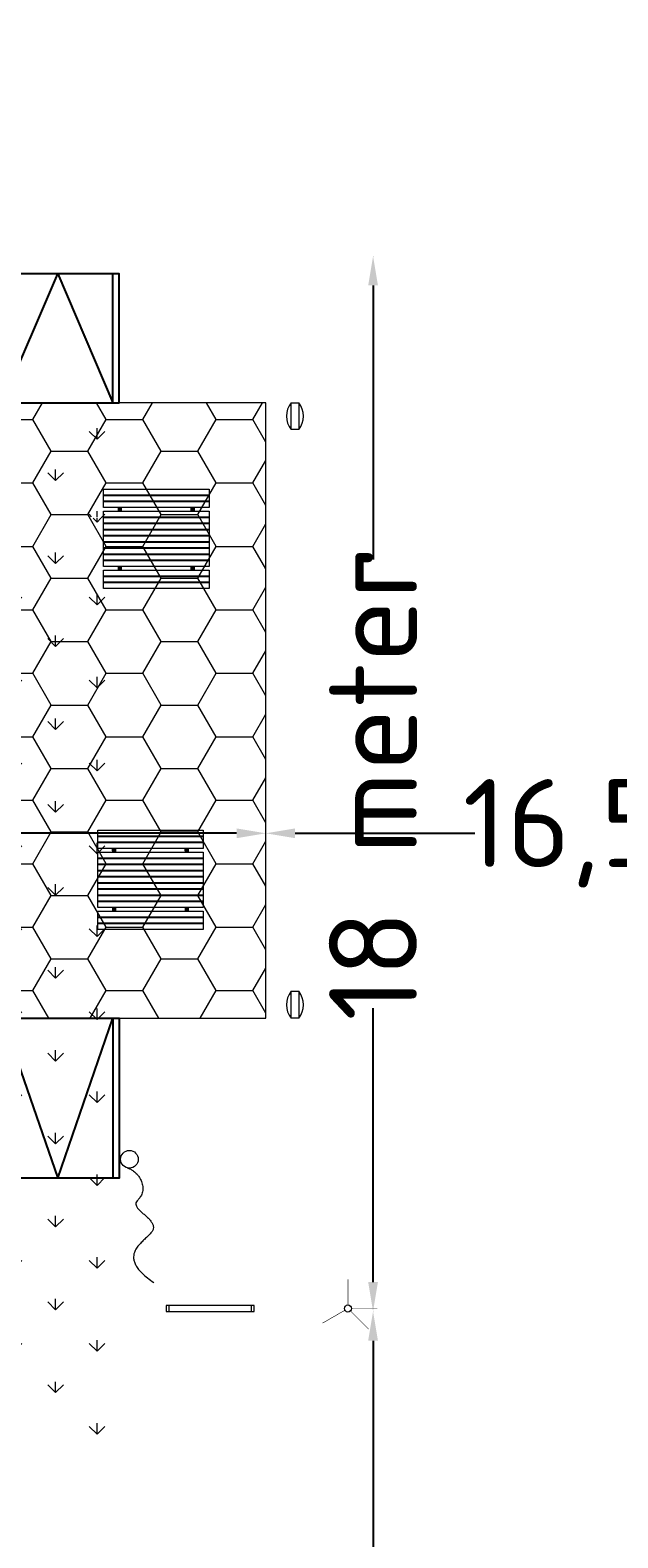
# Model space of a CAD drawing. Header units: millimetres. Extents: x 747415 to 1601423, y -236173 to 551995.
# Tile 189 of 256: x 1053391 to 1063415, y 71316 to 97032. Entities that reach past the tile are written whole.
import ezdxf

# ---------------------------------------------------------------- set-up
doc = ezdxf.new("R2010")
doc.units = ezdxf.units.MM
doc.header["$LTSCALE"] = 100
doc.header["$MEASUREMENT"] = 0
doc.layers.get('DEFPOINTS').update_dxf_attribs({"color": 6, "linetype": 'CONTINUOUS', "lineweight": 0})
for name, color, linetype, lineweight in [('T--A9042_BEPLANTING', 90, 'CONTINUOUS', 0), ('T--L9041_VERHARDING_Trottoir', 8, 'CONTINUOUS', 0), ('T--L9042_BEPLANTING', 90, 'CONTINUOUS', 0), ('T--L9071_TERREINMEUBILAIR_Bank', 250, 'CONTINUOUS', 0), ('T--M9040_Terrein_Afwerking_Plein', 244, 'CONTINUOUS', 0)]:
    doc.layers.add(name, color=color, linetype=linetype, lineweight=lineweight)
doc.layers.add('T--L9041_VERHARDING_Wegen', color=7, linetype='CONTINUOUS')
doc.styles.add('Raymond nov 2012', font='isocpeur.ttf', dxfattribs={"height": 1500})
doc.styles.get("Standard").update_dxf_attribs({"font": 'arial.ttf'})
doc.dimstyles.get("Standard").update_dxf_attribs({"dimtxt": 0.18, "dimasz": 500, "dimexe": 0.18, "dimexo": 0.0625, "dimgap": 0.09, "dimtad": 0, "dimtoh": 1, "dimdec": 0, "dimzin": 0, "dimdsep": 46, "dimtxsty": 'Standard', "dimcen": 0.09, "dimadec": 0, "dimazin": 0, "dimtfac": 1, "dimtdec": 0, "dimtofl": 0, "dimtmove": 0, "dimatfit": 3, "dimfxl": 1, "dimtolj": 1, "dimtzin": 0, "dimarcsym": 0})
pattern_1 = [(45, (-999340.9794764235, -43272.0067274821), (-0.08838834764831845, 0.08838834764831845), [])]
pattern_2 = [(45, (-999340.9794764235, -44277.0067274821), (-0.08838834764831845, 0.08838834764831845), [])]
pattern_3 = [(45, (-1000580.979476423, -43272.0067274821), (-0.08838834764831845, 0.08838834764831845), [])]
pattern_4 = [(45, (-1000580.979476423, -44277.0067274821), (-0.08838834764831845, 0.08838834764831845), [])]

# ---------------------------------------------------------------- blocks, each defined once
blk = doc.blocks.new('*D119')
at = {"layer": 'DEFPOINTS', "color": 0, "linetype": 'Continuous', "transparency": 16777216}
for p in [(1057410.445462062, 83333.07668300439), (1073770.43779853, 83333.07668300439), (1073770.43779853, 83333.07668300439)]:
    blk.add_point(p, dxfattribs=at)
at = {"layer": 'T--M9040_Terrein_Afwerking_Plein', "color": 0, "linetype": 'Continuous', "lineweight": -2, "transparency": 16777216}
for p, q in [((1057410.445462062, 83333.13918300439), (1057410.445462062, 83333.25668300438)), ((1057910.445462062, 83333.07668300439), (1060977.851630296, 83333.07668300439)), ((1073270.43779853, 83333.07668300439), (1070203.031630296, 83333.07668300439)), ((1073770.43779853, 83333.13918300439), (1073770.43779853, 83333.25668300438))]:
    blk.add_line(p, q, dxfattribs=at)
at = {"layer": 'T--M9040_Terrein_Afwerking_Plein', "color": 0, "linetype": 'Continuous', "transparency": 16777216}
for points in [[(1057910.445462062, 83416.41001633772), (1057910.445462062, 83249.74334967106), (1057410.445462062, 83333.07668300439)], [(1073270.43779853, 83416.41001633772), (1073270.43779853, 83249.74334967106), (1073770.43779853, 83333.07668300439)]]:
    blk.add_solid(points, dxfattribs=at)
at = {"layer": 'T--M9040_Terrein_Afwerking_Plein', "color": 0, "linetype": 'Continuous', "transparency": 16777216, "insert": (1065590.441630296, 83333.07668300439), "char_height": 1500, "attachment_point": 5, "style": 'Raymond nov 2012'}
blk.add_mtext('\\A1;16,5 meter', dxfattribs=at)
blk = doc.blocks.new('*D122')
at = {"layer": 'DEFPOINTS', "color": 0, "linetype": 'Continuous', "transparency": 16777216}
for p in [(1057410.445462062, 83333.07668300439), (1057410.445462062, 83333.07668300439), (1034916.890846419, 83291.41001633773)]:
    blk.add_point(p, dxfattribs=at)
at = {"layer": 'T--M9040_Terrein_Afwerking_Plein', "color": 0, "linetype": 'Continuous', "lineweight": -2, "transparency": 16777216}
for p, q in [((1034916.890846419, 83291.47251633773), (1034916.890846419, 83333.25668300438)), ((1035416.890846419, 83333.07668300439), (1041401.078154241, 83333.07668300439)), ((1056910.445462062, 83333.07668300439), (1050926.258154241, 83333.07668300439)), ((1057410.445462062, 83333.13918300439), (1057410.445462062, 83333.25668300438))]:
    blk.add_line(p, q, dxfattribs=at)
at = {"layer": 'T--M9040_Terrein_Afwerking_Plein', "color": 0, "linetype": 'Continuous', "transparency": 16777216}
for points in [[(1035416.890846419, 83416.41001633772), (1035416.890846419, 83249.74334967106), (1034916.890846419, 83333.07668300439)], [(1056910.445462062, 83416.41001633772), (1056910.445462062, 83249.74334967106), (1057410.445462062, 83333.07668300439)]]:
    blk.add_solid(points, dxfattribs=at)
at = {"layer": 'T--M9040_Terrein_Afwerking_Plein', "color": 0, "linetype": 'Continuous', "transparency": 16777216, "insert": (1046163.668154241, 83333.07668300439), "char_height": 1500, "attachment_point": 5, "style": 'Raymond nov 2012'}
blk.add_mtext('\\A1;22,5 meter', dxfattribs=at)
blk = doc.blocks.new('*D123')
at = {"layer": 'DEFPOINTS', "color": 0, "linetype": 'Continuous', "transparency": 16777216}
for p in [(1059239.5, 93178.18196679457), (1059239.500000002, 93178.18196679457), (1059239.5, 75178.18196679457)]:
    blk.add_point(p, dxfattribs=at)
at = {"layer": 'T--M9040_Terrein_Afwerking_Plein', "color": 0, "linetype": 'Continuous', "lineweight": -2, "transparency": 16777216}
for p, q in [((1059239.5625, 93178.18196679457), (1059239.680000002, 93178.18196679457)), ((1059239.500000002, 92678.18196679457), (1059239.500000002, 88003.27196679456)), ((1059239.500000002, 75678.18196679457), (1059239.500000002, 80353.09196679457)), ((1059239.5625, 75178.18196679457), (1059239.680000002, 75178.18196679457))]:
    blk.add_line(p, q, dxfattribs=at)
at = {"layer": 'T--M9040_Terrein_Afwerking_Plein', "color": 0, "linetype": 'Continuous', "transparency": 16777216}
for points in [[(1059156.166666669, 92678.18196679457), (1059322.833333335, 92678.18196679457), (1059239.500000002, 93178.18196679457)], [(1059156.166666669, 75678.18196679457), (1059322.833333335, 75678.18196679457), (1059239.500000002, 75178.18196679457)]]:
    blk.add_solid(points, dxfattribs=at)
at = {"layer": 'T--M9040_Terrein_Afwerking_Plein', "color": 0, "linetype": 'Continuous', "transparency": 16777216, "insert": (1059239.500000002, 84178.18196679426), "char_height": 1500, "attachment_point": 5, "rotation": 90, "style": 'Raymond nov 2012'}
blk.add_mtext('\\A1;18 meter', dxfattribs=at)
blk = doc.blocks.new('*D143')
at = {"layer": 'DEFPOINTS', "color": 0, "linetype": 'Continuous', "transparency": 16777216}
for p in [(1059239.5, 75178.18196679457), (1059239.500000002, 75178.18196679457), (1059239.5, 43020.3802794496)]:
    blk.add_point(p, dxfattribs=at)
at = {"layer": 'T--M9040_Terrein_Afwerking_Plein', "color": 0, "linetype": 'Continuous', "lineweight": -2, "transparency": 16777216}
for p, q in [((1059239.5625, 75178.18196679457), (1059239.680000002, 75178.18196679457)), ((1059239.500000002, 74678.18196679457), (1059239.500000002, 63074.37112312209)), ((1059239.500000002, 43520.3802794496), (1059239.500000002, 55124.19112312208)), ((1059239.5625, 43020.3802794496), (1059239.680000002, 43020.3802794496))]:
    blk.add_line(p, q, dxfattribs=at)
at = {"layer": 'T--M9040_Terrein_Afwerking_Plein', "color": 0, "linetype": 'Continuous', "transparency": 16777216}
for points in [[(1059156.166666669, 74678.18196679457), (1059322.833333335, 74678.18196679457), (1059239.500000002, 75178.18196679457)], [(1059156.166666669, 43520.3802794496), (1059322.833333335, 43520.3802794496), (1059239.500000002, 43020.3802794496)]]:
    blk.add_solid(points, dxfattribs=at)
at = {"layer": 'T--M9040_Terrein_Afwerking_Plein', "color": 0, "linetype": 'Continuous', "transparency": 16777216, "insert": (1059239.500000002, 59099.28112312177), "char_height": 1500, "attachment_point": 5, "rotation": 90, "style": 'Raymond nov 2012'}
blk.add_mtext('\\A1;32 meter', dxfattribs=at)
blk = doc.blocks.new('Afvalbak')
at = {"layer": 'T--L9071_TERREINMEUBILAIR_Bank', "linetype": 'Continuous'}
blk.add_lwpolyline([(-65, 0), (65, 0), (65, -460), (-65, -460)], close=True, dxfattribs=at)
for centre, start, end in [((225.625, -230), 141.6419839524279, 218.3580160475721), ((-225.625, -230), 321.6419839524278, 38.35801604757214)]:
    blk.add_arc(centre, 370.625, start, end, dxfattribs=at)
blk = doc.blocks.new('Picknicktafel 180x169')
at = {"layer": 'T--L9071_TERREINMEUBILAIR_Bank', "linetype": 'Continuous'}
h = blk.add_hatch(dxfattribs=at)
h.set_pattern_fill('ANSI31', color=256)
h.set_pattern_definition(pattern_3)
h.paths.add_polyline_path([(-1550, 1585), (-1490, 1585), (-1490, 1590), (-1550, 1590)])
h = blk.add_hatch(dxfattribs=at)
h.set_pattern_fill('ANSI31', color=256)
h.set_pattern_definition(pattern_1)
h.paths.add_polyline_path([(-310, 1585), (-250, 1585), (-250, 1590), (-310, 1590)])
h = blk.add_hatch(dxfattribs=at)
h.set_pattern_fill('ANSI31', color=256)
h.set_pattern_definition([(45, (-1000580.979476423, -43377.0067274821), (-0.08838834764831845, 0.08838834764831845), [])])
h.paths.add_polyline_path([(-1550, 1480), (-1490, 1480), (-1490, 1485), (-1550, 1485)])
h = blk.add_hatch(dxfattribs=at)
h.set_pattern_fill('ANSI31', color=256)
h.set_pattern_definition(pattern_3)
h.paths.add_polyline_path([(-1490, 1380), (-1550, 1380), (-1550, 1315), (-1490, 1315)])
h = blk.add_hatch(dxfattribs=at)
h.set_pattern_fill('ANSI31', color=256)
h.set_pattern_definition([(45, (-999340.9794764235, -43377.0067274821), (-0.08838834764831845, 0.08838834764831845), [])])
h.paths.add_polyline_path([(-310, 1480), (-250, 1480), (-250, 1485), (-310, 1485)])
h = blk.add_hatch(dxfattribs=at)
h.set_pattern_fill('ANSI31', color=256)
h.set_pattern_definition(pattern_1)
h.paths.add_polyline_path([(-250, 1380), (-310, 1380), (-310, 1315), (-250, 1315)])
h = blk.add_hatch(dxfattribs=at)
h.set_pattern_fill('ANSI31', color=256)
h.set_pattern_definition([(45, (-1000580.979476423, -43647.0067274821), (-0.08838834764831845, 0.08838834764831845), [])])
h.paths.add_polyline_path([(-1550, 1210), (-1490, 1210), (-1490, 1215), (-1550, 1215)])
h = blk.add_hatch(dxfattribs=at)
h.set_pattern_fill('ANSI31', color=256)
h.set_pattern_definition([(45, (-1000580.979476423, -43752.0067274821), (-0.08838834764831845, 0.08838834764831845), [])])
h.paths.add_polyline_path([(-1550, 1105), (-1490, 1105), (-1490, 1110), (-1550, 1110)])
h = blk.add_hatch(dxfattribs=at)
h.set_pattern_fill('ANSI31', color=256)
h.set_pattern_definition([(45, (-999340.9794764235, -43647.0067274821), (-0.08838834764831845, 0.08838834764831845), [])])
h.paths.add_polyline_path([(-310, 1210), (-250, 1210), (-250, 1215), (-310, 1215)])
h = blk.add_hatch(dxfattribs=at)
h.set_pattern_fill('ANSI31', color=256)
h.set_pattern_definition([(45, (-999340.9794764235, -43752.0067274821), (-0.08838834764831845, 0.08838834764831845), [])])
h.paths.add_polyline_path([(-310, 1105), (-250, 1105), (-250, 1110), (-310, 1110)])
h = blk.add_hatch(dxfattribs=at)
h.set_pattern_fill('ANSI31', color=256)
h.set_pattern_definition([(45, (-1000580.979476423, -43857.0067274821), (-0.08838834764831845, 0.08838834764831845), [])])
h.paths.add_polyline_path([(-1550, 1000), (-1490, 1000), (-1490, 1005), (-1550, 1005)])
h = blk.add_hatch(dxfattribs=at)
h.set_pattern_fill('ANSI31', color=256)
h.set_pattern_definition([(45, (-1000580.979476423, -43962.0067274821), (-0.08838834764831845, 0.08838834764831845), [])])
h.paths.add_polyline_path([(-1550, 895), (-1490, 895), (-1490, 900), (-1550, 900)])
h = blk.add_hatch(dxfattribs=at)
h.set_pattern_fill('ANSI31', color=256)
h.set_pattern_definition([(45, (-1000580.979476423, -44067.0067274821), (-0.08838834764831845, 0.08838834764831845), [])])
h.paths.add_polyline_path([(-1550, 790), (-1490, 790), (-1490, 795), (-1550, 795)])
h = blk.add_hatch(dxfattribs=at)
h.set_pattern_fill('ANSI31', color=256)
h.set_pattern_definition([(45, (-999340.9794764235, -43857.0067274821), (-0.08838834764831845, 0.08838834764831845), [])])
h.paths.add_polyline_path([(-310, 1000), (-250, 1000), (-250, 1005), (-310, 1005)])
h = blk.add_hatch(dxfattribs=at)
h.set_pattern_fill('ANSI31', color=256)
h.set_pattern_definition([(45, (-999340.9794764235, -43962.0067274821), (-0.08838834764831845, 0.08838834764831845), [])])
h.paths.add_polyline_path([(-310, 895), (-250, 895), (-250, 900), (-310, 900)])
h = blk.add_hatch(dxfattribs=at)
h.set_pattern_fill('ANSI31', color=256)
h.set_pattern_definition([(45, (-999340.9794764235, -44067.0067274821), (-0.08838834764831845, 0.08838834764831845), [])])
h.paths.add_polyline_path([(-310, 790), (-250, 790), (-250, 795), (-310, 795)])
h = blk.add_hatch(dxfattribs=at)
h.set_pattern_fill('ANSI31', color=256)
h.set_pattern_definition([(45, (-1000580.979476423, -44172.0067274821), (-0.08838834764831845, 0.08838834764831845), [])])
h.paths.add_polyline_path([(-1550, 685), (-1490, 685), (-1490, 690), (-1550, 690)])
h = blk.add_hatch(dxfattribs=at)
h.set_pattern_fill('ANSI31', color=256)
h.set_pattern_definition(pattern_4)
h.paths.add_polyline_path([(-1550, 580), (-1490, 580), (-1490, 585), (-1550, 585)])
h = blk.add_hatch(dxfattribs=at)
h.set_pattern_fill('ANSI31', color=256)
h.set_pattern_definition([(45, (-999340.9794764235, -44172.0067274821), (-0.08838834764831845, 0.08838834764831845), [])])
h.paths.add_polyline_path([(-310, 685), (-250, 685), (-250, 690), (-310, 690)])
h = blk.add_hatch(dxfattribs=at)
h.set_pattern_fill('ANSI31', color=256)
h.set_pattern_definition(pattern_2)
h.paths.add_polyline_path([(-310, 580), (-250, 580), (-250, 585), (-310, 585)])
h = blk.add_hatch(dxfattribs=at)
h.set_pattern_fill('ANSI31', color=256)
h.set_pattern_definition([(45, (-1000580.979476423, -44382.0067274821), (-0.08838834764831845, 0.08838834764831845), [])])
h.paths.add_polyline_path([(-1550, 475), (-1490, 475), (-1490, 480), (-1550, 480)])
h = blk.add_hatch(dxfattribs=at)
h.set_pattern_fill('ANSI31', color=256)
h.set_pattern_definition(pattern_4)
h.paths.add_polyline_path([(-1490, 375), (-1550, 375), (-1550, 310), (-1490, 310)])
h = blk.add_hatch(dxfattribs=at)
h.set_pattern_fill('ANSI31', color=256)
h.set_pattern_definition([(45, (-999340.9794764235, -44382.0067274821), (-0.08838834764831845, 0.08838834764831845), [])])
h.paths.add_polyline_path([(-310, 475), (-250, 475), (-250, 480), (-310, 480)])
h = blk.add_hatch(dxfattribs=at)
h.set_pattern_fill('ANSI31', color=256)
h.set_pattern_definition(pattern_2)
h.paths.add_polyline_path([(-250, 375), (-310, 375), (-310, 310), (-250, 310)])
h = blk.add_hatch(dxfattribs=at)
h.set_pattern_fill('ANSI31', color=256)
h.set_pattern_definition([(45, (-1000580.979476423, -44652.0067274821), (-0.08838834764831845, 0.08838834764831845), [])])
h.paths.add_polyline_path([(-1550, 205), (-1490, 205), (-1490, 210), (-1550, 210)])
h = blk.add_hatch(dxfattribs=at)
h.set_pattern_fill('ANSI31', color=256)
h.set_pattern_definition([(45, (-1000580.979476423, -44757.0067274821), (-0.08838834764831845, 0.08838834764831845), [])])
h.paths.add_polyline_path([(-1550, 100), (-1490, 100), (-1490, 105), (-1550, 105)])
h = blk.add_hatch(dxfattribs=at)
h.set_pattern_fill('ANSI31', color=256)
h.set_pattern_definition([(45, (-999340.9794764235, -44652.0067274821), (-0.08838834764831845, 0.08838834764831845), [])])
h.paths.add_polyline_path([(-310, 205), (-250, 205), (-250, 210), (-310, 210)])
h = blk.add_hatch(dxfattribs=at)
h.set_pattern_fill('ANSI31', color=256)
h.set_pattern_definition([(45, (-999340.9794764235, -44757.0067274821), (-0.08838834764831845, 0.08838834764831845), [])])
h.paths.add_polyline_path([(-310, 100), (-250, 100), (-250, 105), (-310, 105)])
for points in [[(-1800, 1690), (0, 1690), (0, 1590), (-1800, 1590)], [(-1800, 1585), (0, 1585), (0, 1485), (-1800, 1485)], [(-1550, 1590), (-1490, 1590), (-1490, 1585), (-1550, 1585)], [(-310, 1590), (-250, 1590), (-250, 1585), (-310, 1585)], [(-1800, 1480), (0, 1480), (0, 1380), (-1800, 1380)], [(-1800, 1315), (0, 1315), (0, 375), (-1800, 375)], [(-1800, 1315), (0, 1315), (0, 1215), (-1800, 1215)], [(-1550, 1485), (-1490, 1485), (-1490, 1480), (-1550, 1480)], [(-1550, 1380), (-1550, 1315), (-1490, 1315), (-1490, 1380)], [(-310, 1485), (-250, 1485), (-250, 1480), (-310, 1480)], [(-310, 1380), (-310, 1315), (-250, 1315), (-250, 1380)], [(-1800, 1210), (0, 1210), (0, 1110), (-1800, 1110)], [(-1800, 1105), (0, 1105), (0, 1005), (-1800, 1005)], [(-1550, 1215), (-1490, 1215), (-1490, 1210), (-1550, 1210)], [(-1550, 1110), (-1490, 1110), (-1490, 1105), (-1550, 1105)], [(-310, 1215), (-250, 1215), (-250, 1210), (-310, 1210)], [(-310, 1110), (-250, 1110), (-250, 1105), (-310, 1105)], [(-1800, 1000), (0, 1000), (0, 900), (-1800, 900)], [(-1800, 895), (0, 895), (0, 795), (-1800, 795)], [(-1800, 790), (0, 790), (0, 690), (-1800, 690)], [(-1550, 1005), (-1490, 1005), (-1490, 1000), (-1550, 1000)], [(-1550, 900), (-1490, 900), (-1490, 895), (-1550, 895)], [(-1550, 795), (-1490, 795), (-1490, 790), (-1550, 790)], [(-310, 1005), (-250, 1005), (-250, 1000), (-310, 1000)], [(-310, 900), (-250, 900), (-250, 895), (-310, 895)], [(-310, 795), (-250, 795), (-250, 790), (-310, 790)], [(-1800, 685), (0, 685), (0, 585), (-1800, 585)], [(-1800, 580), (0, 580), (0, 480), (-1800, 480)], [(-1550, 690), (-1490, 690), (-1490, 685), (-1550, 685)], [(-1550, 585), (-1490, 585), (-1490, 580), (-1550, 580)], [(-310, 690), (-250, 690), (-250, 685), (-310, 685)], [(-310, 585), (-250, 585), (-250, 580), (-310, 580)], [(-1800, 475), (0, 475), (0, 375), (-1800, 375)], [(-1800, 310), (0, 310), (0, 210), (-1800, 210)], [(-1550, 480), (-1490, 480), (-1490, 475), (-1550, 475)], [(-1550, 375), (-1550, 310), (-1490, 310), (-1490, 375)], [(-310, 480), (-250, 480), (-250, 475), (-310, 475)], [(-310, 375), (-310, 310), (-250, 310), (-250, 375)], [(-1800, 205), (0, 205), (0, 105), (-1800, 105)], [(-1800, 100), (0, 100), (0, 0), (-1800, 0)], [(-1550, 210), (-1490, 210), (-1490, 205), (-1550, 205)], [(-1550, 105), (-1490, 105), (-1490, 100), (-1550, 100)], [(-310, 210), (-250, 210), (-250, 205), (-310, 205)], [(-310, 105), (-250, 105), (-250, 100), (-310, 100)]]:
    blk.add_lwpolyline(points, close=True, dxfattribs=at)

msp = doc.modelspace()

# ---------------------------------------------------------------- hatches: boundary and pattern name
at = {"layer": 'T--A9042_BEPLANTING'}
h = msp.add_hatch(dxfattribs=at)
h.set_pattern_fill('GRASS', color=256, scale=1500, style=0)
h.set_pattern_definition([(90, (0, 0), (-1060.6601715, 1060.6601715), [281.25, -1840.0703445]), (45, (0, 0), (-1060.660171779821, 1060.660171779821), [281.25, -1218.75]), (135, (0, 0), (-1060.660171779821, -1060.660171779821), [281.25, -1218.75])])
edge = h.paths.add_edge_path()
edge.add_line((1194589.183356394, 247525.192587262), (1194593.639969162, 247264.8808100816))
edge.add_line((1194593.639969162, 247264.8808100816), (1189597.041730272, 247120.8431923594))
edge.add_line((1189597.041730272, 247120.8431923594), (1179615.176007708, 246734.4244738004))
edge.add_line((1179615.176007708, 246734.4244738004), (1169673.169393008, 246260.9255668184))
edge.add_line((1169673.169393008, 246260.9255668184), (1159743.156334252, 245284.4291924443))
edge.add_line((1159743.156334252, 245284.4291924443), (1149794.30236185, 244232.03728765))
edge.add_line((1149794.30236185, 244232.03728765), (1139904.319447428, 243419.6205866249))
edge.add_line((1139904.319447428, 243419.6205866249), (1138613.746601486, 243325.0213716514))
edge.add_line((1138613.746601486, 243325.0213716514), (1135690.007365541, 243117.1966120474))
edge.add_line((1135690.007365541, 243117.1966120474), (1132771.926390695, 242932.5034314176))
edge.add_line((1132771.926390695, 242932.5034314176), (1129859.397656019, 242758.5988470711))
edge.add_line((1129859.397656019, 242758.5988470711), (1126616.556349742, 242566.5753201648))
edge.add_line((1126616.556349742, 242566.5753201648), (1123385.963933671, 242364.6948826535))
edge.add_line((1123385.963933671, 242364.6948826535), (1120184.728324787, 242139.8331525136))
edge.add_line((1120184.728324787, 242139.8331525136), (1117014.113231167, 241880.0113158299))
edge.add_line((1117014.113231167, 241880.0113158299), (1113876.289209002, 241570.2278570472))
edge.add_line((1113876.289209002, 241570.2278570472), (1110773.76022133, 241198.3186825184))
edge.add_line((1110773.76022133, 241198.3186825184), (1107692.213832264, 240764.7203510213))
edge.add_line((1107692.213832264, 240764.7203510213), (1104624.361163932, 240306.9246438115))
edge.add_line((1104624.361163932, 240306.9246438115), (1101572.464524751, 239835.8275239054))
edge.add_line((1101572.464524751, 239835.8275239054), (1100403.086110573, 239650.923588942))
edge.add_line((1100403.086110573, 239650.923588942), (1097780.987009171, 239217.9897417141))
edge.add_line((1097780.987009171, 239217.9897417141), (1095157.329452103, 238732.8300155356))
edge.add_line((1095157.329452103, 238732.8300155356), (1092526.921808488, 238274.0522847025))
edge.add_line((1092526.921808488, 238274.0522847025), (1089457.602094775, 237766.05085837))
edge.add_line((1089457.602094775, 237766.05085837), (1086388.729915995, 237224.8457167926))
edge.add_line((1086388.729915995, 237224.8457167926), (1083401.545382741, 236651.6678591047))
edge.add_line((1083401.545382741, 236651.6678591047), (1080469.384639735, 236024.4590125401))
edge.add_line((1080469.384639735, 236024.4590125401), (1077519.444416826, 235269.8228896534))
edge.add_line((1077519.444416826, 235269.8228896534), (1074567.866792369, 234454.4976983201))
edge.add_line((1074567.866792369, 234454.4976983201), (1071611.50523844, 233602.3195103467))
edge.add_line((1071611.50523844, 233602.3195103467), (1068661.405925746, 232725.2908456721))
edge.add_line((1068661.405925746, 232725.2908456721), (1065719.423833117, 231822.3812893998))
edge.add_line((1065719.423833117, 231822.3812893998), (1062684.54004048, 230856.1087285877))
edge.add_line((1062684.54004048, 230856.1087285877), (1059866.19601153, 229920.8363846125))
edge.add_line((1059866.19601153, 229920.8363846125), (1056845.380909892, 228880.0349692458))
edge.add_line((1056845.380909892, 228880.0349692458), (1054034.149773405, 227860.4514944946))
edge.add_line((1054034.149773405, 227860.4514944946), (1051908.682056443, 227043.858742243))
edge.add_line((1051908.682056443, 227043.858742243), (1051192.353836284, 226766.2784363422))
edge.add_line((1051192.353836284, 226766.2784363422), (1050671.689749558, 226564.5188345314))
edge.add_line((1050671.689749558, 226564.5188345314), (1049927.630866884, 226262.6203580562))
edge.add_line((1049927.630866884, 226262.6203580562), (1049070.319516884, 225903.5402754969))
edge.add_line((1049070.319516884, 225903.5402754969), (1048360.834247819, 225606.3763233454))
edge.add_line((1048360.834247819, 225606.3763233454), (1045574.184821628, 224396.8677191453))
edge.add_line((1045574.184821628, 224396.8677191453), (1042746.022929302, 223102.0623231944))
edge.add_line((1042746.022929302, 223102.0623231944), (1039916.203501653, 221736.5614729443))
edge.add_line((1039916.203501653, 221736.5614729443), (1037264.037965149, 220364.5489902))
edge.add_line((1037264.037965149, 220364.5489902), (1036639.03621457, 220037.9065253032))
edge.add_line((1036639.03621457, 220037.9065253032), (1035761.730695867, 219567.0841902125))
edge.add_line((1035761.730695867, 219567.0841902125), (1034455.172790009, 218860.0200611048))
edge.add_line((1034455.172790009, 218860.0200611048), (1031834.518699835, 217415.2066519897))
edge.add_line((1031834.518699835, 217415.2066519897), (1029063.531879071, 215837.5202211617))
edge.add_line((1029063.531879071, 215837.5202211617), (1026493.512890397, 214322.9161664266))
edge.add_line((1026493.512890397, 214322.9161664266), (1023661.373834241, 212596.8096402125))
edge.add_line((1023661.373834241, 212596.8096402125), (1021148.700874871, 211011.9131839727))
edge.add_line((1021148.700874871, 211011.9131839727), (1018664.489287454, 209394.7233028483))
edge.add_line((1018664.489287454, 209394.7233028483), (1016111.629667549, 207674.0512409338))
edge.add_line((1016111.629667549, 207674.0512409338), (1013541.964280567, 205866.6755217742))
edge.add_line((1013541.964280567, 205866.6755217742), (1011054.819466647, 204060.9387537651))
edge.add_line((1011054.819466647, 204060.9387537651), (1008551.610144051, 202180.9328117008))
edge.add_line((1008551.610144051, 202180.9328117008), (1006071.976743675, 200261.2710021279))
edge.add_line((1006071.976743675, 200261.2710021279), (1003623.025875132, 198305.8767964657))
edge.add_line((1003623.025875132, 198305.8767964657), (1001255.469395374, 196356.5407296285))
edge.add_line((1001255.469395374, 196356.5407296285), (998895.9700791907, 194358.2368083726))
edge.add_line((998895.9700791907, 194358.2368083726), (996592.8944766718, 192340.97313271))
edge.add_line((996592.8944766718, 192340.97313271), (994271.1875043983, 190253.0937113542))
edge.add_line((994271.1875043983, 190253.0937113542), (992089.7994582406, 188232.7127051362))
edge.add_line((992089.7994582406, 188232.7127051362), (989855.1262473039, 186096.7350539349))
edge.add_line((989855.1262473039, 186096.7350539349), (987565.6823597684, 183840.7790538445))
edge.add_line((987565.6823597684, 183840.7790538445), (985556.7299641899, 181812.4301056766))
edge.add_line((985556.7299641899, 181812.4301056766), (983340.2350928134, 179499.9136924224))
edge.add_line((983340.2350928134, 179499.9136924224), (981234.4224591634, 177237.5646176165))
edge.add_line((981234.4224591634, 177237.5646176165), (979162.9404837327, 174943.2150951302))
edge.add_line((979162.9404837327, 174943.2150951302), (977214.6912824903, 172724.589817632))
edge.add_line((977214.6912824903, 172724.589817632), (975036.892136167, 170165.0712242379))
edge.add_line((975036.892136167, 170165.0712242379), (973160.4115033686, 167901.1060704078))
edge.add_line((973160.4115033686, 167901.1060704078), (971300.1449704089, 165540.1855951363))
edge.add_line((971300.1449704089, 165540.1855951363), (970653.4890049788, 164750.3471993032))
edge.add_line((970653.4890049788, 164750.3471993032), (969323.9063495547, 163031.6935432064))
edge.add_line((969323.9063495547, 163031.6935432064), (967532.3890671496, 160664.5849141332))
edge.add_line((967532.3890671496, 160664.5849141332), (965620.3296934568, 158124.4459659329))
edge.add_line((965620.3296934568, 158124.4459659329), (963729.4845107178, 155559.8609294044))
edge.add_line((963729.4845107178, 155559.8609294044), (962160.0236949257, 153368.2046887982))
edge.add_line((962160.0236949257, 153368.2046887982), (960583.8528034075, 151476.8389314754))
edge.add_line((960583.8528034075, 151476.8389314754), (957868.105888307, 147829.1408545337))
edge.add_line((957868.105888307, 147829.1408545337), (955546.5790209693, 144354.9567769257))
edge.add_line((955546.5790209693, 144354.9567769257), (952781.7656181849, 139999.1011205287))
edge.add_line((952781.7656181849, 139999.1011205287), (950228.3086077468, 135925.6708781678))
edge.add_line((950228.3086077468, 135925.6708781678), (947689.5073290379, 131669.0703530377))
edge.add_line((947689.5073290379, 131669.0703530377), (945836.5112818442, 128467.425615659))
edge.add_line((945836.5112818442, 128467.425615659), (939785.2423897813, 117718.8764374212))
edge.add_line((939785.2423897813, 117718.8764374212), (930712.8691826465, 102774.4008732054))
edge.add_line((930712.8691826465, 102774.4008732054), (922173.5303168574, 90199.79888080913))
edge.add_arc((831492.4565277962, 157259.0671569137), 112782.9889888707, 306.6061945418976, 323.5168235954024, ccw=False)
edge.add_line((898746.2688379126, 66722.1833193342), (906881.3233336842, 58450.83916981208))
edge.add_arc((1039056.701679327, -43733.64882697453), 167068.8487659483, 138.0648379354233, 142.2924710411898, ccw=False)
edge.add_line((914773.9242214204, 67916.65997388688), (924725.8059382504, 83316.85696533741))
edge.add_line((924725.8059382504, 83316.85696533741), (935036.8651486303, 100427.9154699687))
edge.add_line((935036.8651486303, 100427.9154699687), (938271.2433296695, 105214.4104993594))
edge.add_line((938271.2433296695, 105214.4104993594), (944567.1507563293, 115601.1526881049))
edge.add_line((944567.1507563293, 115601.1526881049), (949536.6850096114, 124088.1309045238))
edge.add_line((949536.6850096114, 124088.1309045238), (954824.4722579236, 132626.5871638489))
edge.add_line((954824.4722579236, 132626.5871638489), (959827.8901647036, 140132.6712405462))
edge.add_line((959827.8901647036, 140132.6712405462), (963059.8116493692, 145135.1199469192))
edge.add_line((963059.8116493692, 145135.1199469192), (965500.1968948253, 148828.3561125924))
edge.add_line((965500.1968948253, 148828.3561125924), (966613.36124763, 150562.7860717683))
edge.add_line((966613.36124763, 150562.7860717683), (968025.3733845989, 152669.5835323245))
edge.add_line((968025.3733845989, 152669.5835323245), (969925.1473204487, 155201.5519725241))
edge.add_line((969925.1473204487, 155201.5519725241), (971712.1012870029, 157704.4647360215))
edge.add_line((971712.1012870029, 157704.4647360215), (973307.2852349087, 159791.4462344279))
edge.add_line((973307.2852349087, 159791.4462344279), (974380.7726253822, 161326.9360360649))
edge.add_line((974380.7726253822, 161326.9360360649), (975513.5, 162711.848063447))
edge.add_line((975513.5, 162711.848063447), (977022.752271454, 164676.5229055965))
edge.add_line((977022.752271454, 164676.5229055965), (979125.9893734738, 167160.9360769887))
edge.add_line((979125.9893734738, 167160.9360769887), (980701.6437046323, 168861.6585919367))
edge.add_line((980701.6437046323, 168861.6585919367), (983077.9971673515, 171627.5046208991))
edge.add_line((983077.9971673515, 171627.5046208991), (985074.3190954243, 173856.0293796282))
edge.add_line((985074.3190954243, 173856.0293796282), (986909.1324194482, 175828.5052957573))
edge.add_line((986909.1324194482, 175828.5052957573), (989063.6991808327, 178159.2564685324))
edge.add_line((989063.6991808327, 178159.2564685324), (991154.4284170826, 180245.1449423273))
edge.add_line((991154.4284170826, 180245.1449423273), (993121.204704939, 182057.6062035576))
edge.add_line((993121.204704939, 182057.6062035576), (995324.4937860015, 184142.0513353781))
edge.add_line((995324.4937860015, 184142.0513353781), (997280.2187862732, 186006.6117934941))
edge.add_line((997280.2187862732, 186006.6117934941), (999623.7444072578, 188200.4480386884))
edge.add_line((999623.7444072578, 188200.4480386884), (1002349.06450187, 190608.0645018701))
edge.add_line((1002349.06450187, 190608.0645018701), (1004754.956385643, 192653.0657104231))
edge.add_line((1004754.956385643, 192653.0657104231), (1007294.927512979, 194741.9176252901))
edge.add_line((1007294.927512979, 194741.9176252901), (1008978.786427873, 196161.9279653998))
edge.add_line((1008978.786427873, 196161.9279653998), (1011076.046827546, 197755.949886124))
edge.add_line((1011076.046827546, 197755.949886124), (1013065.241322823, 199247.8142550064))
edge.add_line((1013065.241322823, 199247.8142550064), (1015821.036522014, 201346.8817583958))
edge.add_line((1015821.036522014, 201346.8817583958), (1017686.715761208, 202722.5202187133))
edge.add_line((1017686.715761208, 202722.5202187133), (1020957.031043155, 204817.9703822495))
edge.add_line((1020957.031043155, 204817.9703822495), (1023228.197490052, 206313.4005862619))
edge.add_line((1023228.197490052, 206313.4005862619), (1026470.580287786, 208376.7444168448))
edge.add_line((1026470.580287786, 208376.7444168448), (1028603.548419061, 209658.4324395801))
edge.add_line((1028603.548419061, 209658.4324395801), (1030968.80069323, 211111.6365882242))
edge.add_line((1030968.80069323, 211111.6365882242), (1032974.55669337, 212278.4703822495))
edge.add_line((1032974.55669337, 212278.4703822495), (1034989.373018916, 213415.4703822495))
edge.add_line((1034989.373018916, 213415.4703822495), (1036654.679358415, 214452.7284323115))
edge.add_line((1036654.679358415, 214452.7284323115), (1038246.030028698, 215241.6525211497))
edge.add_line((1038246.030028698, 215241.6525211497), (1039948.347105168, 216202.7611835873))
edge.add_line((1039948.347105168, 216202.7611835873), (1041825.775407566, 217172.0387782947))
edge.add_line((1041825.775407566, 217172.0387782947), (1043014.130600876, 217759.8587245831))
edge.add_line((1043014.130600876, 217759.8587245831), (1045164.207278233, 218821.1446640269))
edge.add_line((1045164.207278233, 218821.1446640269), (1047341.541396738, 219812.4042785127))
edge.add_line((1047341.541396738, 219812.4042785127), (1050071.070380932, 221013.9847147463))
edge.add_line((1050071.070380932, 221013.9847147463), (1051244.220242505, 221490.9703822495))
edge.add_line((1051244.220242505, 221490.9703822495), (1052347.556048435, 221956.9703822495))
edge.add_line((1052347.556048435, 221956.9703822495), (1053649.505633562, 222430.4703822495))
edge.add_line((1053649.505633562, 222430.4703822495), (1054533.125616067, 222784.9703822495))
edge.add_line((1054533.125616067, 222784.9703822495), (1056086.056048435, 223306.4703822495))
edge.add_line((1056086.056048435, 223306.4703822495), (1057869.317007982, 223968.9703822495))
edge.add_line((1057869.317007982, 223968.9703822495), (1060574.556048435, 224929.9703822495))
edge.add_line((1060574.556048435, 224929.9703822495), (1063483.693448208, 225922.9703822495))
edge.add_line((1063483.693448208, 225922.9703822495), (1065608.902869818, 226631.5928420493))
edge.add_line((1065608.902869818, 226631.5928420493), (1069173.063766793, 227676.4703822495))
edge.add_line((1069173.063766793, 227676.4703822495), (1072281.976844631, 228625.6370851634))
edge.add_line((1072281.976844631, 228625.6370851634), (1075375.393685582, 229611.4703822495))
edge.add_line((1075375.393685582, 229611.4703822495), (1077123.927341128, 230119.6202965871))
edge.add_line((1077123.927341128, 230119.6202965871), (1080375.393685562, 230986.9703822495))
edge.add_line((1080375.393685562, 230986.9703822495), (1082892.59424849, 231747.063377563))
edge.add_line((1082892.59424849, 231747.063377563), (1087287.423228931, 232727.2950449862))
edge.add_line((1087287.423228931, 232727.2950449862), (1089726.850960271, 233304.2362615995))
edge.add_line((1089726.850960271, 233304.2362615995), (1092683.446469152, 233905.2273305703))
edge.add_line((1092683.446469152, 233905.2273305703), (1095564.39358423, 234529.0460324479))
edge.add_line((1095564.39358423, 234529.0460324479), (1098820.302557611, 235134.1241847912))
edge.add_line((1098820.302557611, 235134.1241847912), (1101429.170216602, 235680.8008375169))
edge.add_line((1101429.170216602, 235680.8008375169), (1102775.393686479, 235932.9703822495))
edge.add_line((1102775.393686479, 235932.9703822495), (1105482.445207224, 236248.9731120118))
edge.add_line((1105482.445207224, 236248.9731120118), (1107758.806802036, 236612.3974063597))
edge.add_line((1107758.806802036, 236612.3974063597), (1110496.734538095, 236978.709052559))
edge.add_line((1110496.734538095, 236978.709052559), (1115376.09056841, 237663.74762912))
edge.add_line((1115376.09056841, 237663.74762912), (1120160.891047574, 238162.6478780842))
edge.add_line((1120160.891047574, 238162.6478780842), (1122883.614224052, 238303.4541035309))
edge.add_line((1122883.614224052, 238303.4541035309), (1125390.668896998, 238461.9145557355))
edge.add_line((1125390.668896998, 238461.9145557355), (1128123.405194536, 238391.9703822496))
edge.add_line((1128123.405194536, 238391.9703822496), (1132768.170728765, 238736.4703822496))
edge.add_line((1132768.170728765, 238736.4703822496), (1135790.587054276, 239107.9661654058))
edge.add_line((1135790.587054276, 239107.9661654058), (1138342.939986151, 239481.4559637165))
edge.add_line((1138342.939986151, 239481.4559637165), (1142060.429729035, 239524.4703822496))
edge.add_line((1142060.429729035, 239524.4703822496), (1147419.917958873, 239838.0534921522))
edge.add_line((1147419.917958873, 239838.0534921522), (1152508.673443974, 240937.7589930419))
edge.add_line((1152508.673443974, 240937.7589930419), (1161790.444571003, 241405.2496544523))
edge.add_line((1161790.444571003, 241405.2496544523), (1166293.103583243, 242414.3174930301))
edge.add_line((1166293.103583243, 242414.3174930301), (1170003.913318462, 243136.4703822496))
edge.add_line((1170003.913318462, 243136.4703822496), (1182817.631044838, 243902.9703822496))
edge.add_line((1182817.631044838, 243902.9703822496), (1191677.386953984, 244103.4703822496))
edge.add_line((1191677.386953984, 244103.4703822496), (1200992.076095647, 244164.4703822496))
edge.add_line((1200992.076095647, 244164.4703822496), (1212315.556048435, 244345.4703822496))
edge.add_line((1212315.556048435, 244345.4703822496), (1212435.360344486, 247419.9703822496))
edge.add_line((1212435.360344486, 247419.9703822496), (1205479.360384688, 247503.5173473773))
edge.add_line((1205479.360384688, 247503.5173473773), (1202606.248328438, 247460.6223195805))
edge.add_line((1202606.248328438, 247460.6223195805), (1194593.639969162, 247264.8808100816))
at = {"layer": 'T--A9042_BEPLANTING', "lineweight": 0}
h = msp.add_hatch(dxfattribs=at)
h.set_pattern_fill('GRASS', color=256, scale=1000, angle=2.544443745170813e-14, style=0)
h.set_pattern_definition([(90, (968263.6561779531, -42880.74541135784), (-707.1067810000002, 707.1067809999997), [187.5, -1226.713563]), (45.00000000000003, (968263.6561779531, -42880.74541135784), (-707.1067811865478, 707.1067811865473), [187.5, -812.5]), (135, (968263.6561779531, -42880.74541135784), (-707.1067811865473, -707.1067811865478), [187.4999999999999, -812.4999999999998])])
edge = h.paths.add_edge_path()
edge.add_line((1054666.89059243, 90958.07687630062), (1054666.89059243, 88708.07687630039))
edge.add_line((1039316.89059243, 88708.07687630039), (1059066.89059243, 88708.07687630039))
edge.add_line((1039316.89059243, 88708.07687630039), (1039316.89059243, 77958.07687630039))
edge.add_line((1034666.89059243, 90958.07687630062), (1034666.89059243, 72958.07687630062))
edge.add_line((1034666.89059243, 90958.07687630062), (1054666.89059243, 90958.07687630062))
edge.add_line((1039316.890846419, 88708.07668300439), (1059066.89084642, 88708.07668300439))
edge.add_line((1039316.890846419, 88708.07668300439), (1039316.890846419, 77958.07668300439))
edge.add_line((1034666.890846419, 90958.07668300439), (1034666.890846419, 72958.07668300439))
edge.add_line((1054666.89084642, 90958.07668300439), (1054666.890846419, 88708.07668300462))
edge.add_line((1034666.890846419, 90958.07668300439), (1054666.89084642, 90958.07668300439))
edge.add_line((1054666.89059243, 77958.07687630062), (1054666.89059243, 72958.07687630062))
edge.add_line((1039316.89059243, 77958.07687630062), (1059066.89059243, 77958.07687630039))
edge.add_line((1034666.89059243, 72958.07687630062), (1054666.89059243, 72958.07687630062))
edge.add_line((1054666.890846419, 77958.07668300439), (1054666.89084642, 72958.07668300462))
edge.add_line((1039316.890846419, 77958.07668300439), (1059066.890846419, 77958.07668300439))
edge.add_line((1034666.890846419, 72958.07668300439), (1054666.89084642, 72958.07668300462))
at = {"layer": 'T--L9041_VERHARDING_Trottoir', "lineweight": 0}
h = msp.add_hatch(dxfattribs=at)
h.set_pattern_fill('HONEY', color=256, scale=5000, style=0)
h.set_pattern_definition([(0, (0, 0), (937.5, 541.2658773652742), [625, -1250]), (120, (0, 0), (-937.4999999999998, 541.2658773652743), [624.9999999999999, -1250]), (59.99999999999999, (0, 0), (2.081668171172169e-13, 1082.531754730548), [-1250, 625])])
h.paths.add_polyline_path([(1045312.239775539, 80178.18196679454), (1057410.445462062, 80178.18196679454), (1057410.445462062, 90678.18196679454), (1040222, 90678.18196679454), (1040222, 80178.18196679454)])

# ---------------------------------------------------------------- linework, layer by layer
at = {"layer": 'T--L9041_VERHARDING_Wegen'}
for points in [[(1052810.445462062, 92878.18196679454), (1052810.445462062, 90678.18196679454), (1054910.445462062, 90678.18196679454), (1054910.445462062, 92878.18196679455)], [(1052810.445462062, 77450.7096557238), (1052810.445462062, 80178.18196679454), (1054910.445462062, 80178.18196679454), (1054910.445462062, 77450.70965572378)]]:
    msp.add_lwpolyline(points, close=True, dxfattribs=at)
for points in [[(1052920.445462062, 90678.18196679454), (1053860.445462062, 92878.18196679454), (1054800.445462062, 90678.18196679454)], [(1054800.445462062, 90678.18196679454), (1054800.445462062, 92878.18196679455)], [(1052920.445462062, 80178.18196679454), (1053860.445462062, 77450.7096557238), (1054800.445462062, 80178.18196679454)], [(1054800.445462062, 80178.18196679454), (1054800.445462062, 77450.70965572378)]]:
    msp.add_lwpolyline(points, dxfattribs=at)
at = {"layer": 'T--L9041_VERHARDING_Wegen', "lineweight": 0}
msp.add_lwpolyline([(1045312.239775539, 80178.18196679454), (1057410.445462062, 80178.18196679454), (1057410.445462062, 90678.18196679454), (1040222, 90678.18196679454), (1040222, 80178.18196679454), (1045312.239775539, 80178.18196679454)], dxfattribs=at)
at = {"layer": 'T--L9042_BEPLANTING', "lineweight": 0, "const_width": 1}
msp.add_lwpolyline([(1053110.445462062, 90678.18196679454), (1057410.445462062, 90678.18196679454), (1057410.445462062, 80178.18196679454), (1053110.445462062, 80178.18196679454)], dxfattribs=at)
at = {"layer": 'T--L9071_TERREINMEUBILAIR_Bank', "const_width": 10}
for points in [[(1058810.445462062, 75288.18196679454), (1058810.445462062, 75728.18196679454)], [(1058758.483937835, 75198.1819667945), (1058377.432760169, 74978.18196679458)], [(1058852.871868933, 75185.75555992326), (1059163.998852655, 74874.62857620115)], [(1058870.445462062, 75228.18196679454), (1059310.445462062, 75228.18196679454)]]:
    msp.add_lwpolyline(points, dxfattribs=at)
at = {"layer": 'T--L9071_TERREINMEUBILAIR_Bank'}
for points in [[(1055710.445462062, 75178.18196679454), (1057210.445462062, 75178.18196679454), (1057210.445462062, 75278.18196679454), (1055710.445462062, 75278.18196679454)], [(1055760.445462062, 75278.18196679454), (1055710.445462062, 75278.18196679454), (1055710.445462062, 75178.18196679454), (1055760.445462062, 75178.18196679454)], [(1057210.445462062, 75278.18196679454), (1057160.445462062, 75278.18196679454), (1057160.445462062, 75178.18196679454), (1057210.445462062, 75178.18196679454)]]:
    msp.add_lwpolyline(points, close=True, dxfattribs=at)
for centre, radius in [((1055083.925758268, 77773.18196679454), 150), ((1058810.445462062, 75228.18196679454), 60)]:
    msp.add_circle(centre, radius, dxfattribs=at)
msp.add_rational_spline([(1055049.767076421, 77627.1231277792), (1055922.891926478, 77318.68368442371), (1054665.830905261, 77064.98970767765), (1056018.823487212, 76597.89781730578), (1054777.203181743, 76155.47045481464), (1055501.808413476, 75669.9751183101)], [10, 1, 1, 1, 1, 1], degree=3, dxfattribs=at)

# ---------------------------------------------------------------- block references
for name, p in [('Afvalbak', (1057907.348438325, 90678.1819667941)), ('Picknicktafel 180x169', (1056441.155510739, 87510.91694457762)), ('Picknicktafel 180x169', (1056343.364144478, 81694.71492569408)), ('Afvalbak', (1057907.348438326, 80638.18196679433))]:
    msp.add_blockref(name, p, dxfattribs=at)

# ---------------------------------------------------------------- dimensions: what is measured, and where the dimension line sits
at = {"layer": 'T--M9040_Terrein_Afwerking_Plein', "linetype": 'Continuous'}
for base, p1, p2, text, picture, middle in [((1059239.500000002, 93178.18196679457), (1059239.5, 75178.18196679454), (1059239.5, 93178.18196679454), '18 meter', '*D123', (1059239.500000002, 84178.18196679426)), ((1059239.500000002, 75178.18196679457), (1059239.5, 43020.38027944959), (1059239.5, 75178.18196679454), '32 meter', '*D143', (1059239.500000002, 59099.28112312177))]:
    dim = msp.add_linear_dim(base=base, p1=p1, p2=p2, angle=90, text=text, dimstyle='Standard', override={"dimtxsty": 'Raymond nov 2012'}, dxfattribs=at)
    dim.commit()
    dim.dimension.update_dxf_attribs({"geometry": picture, "text_midpoint": middle})
for base, p1, p2, text, picture, middle in [((1057410.445462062, 83333.07668300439), (1034916.890846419, 83291.41001633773), (1057410.445462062, 83333.07668300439), '22,5 meter', '*D122', (1046163.668154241, 83333.07668300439)), ((1073770.43779853, 83333.07668300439), (1057410.445462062, 83333.07668300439), (1073770.43779853, 83333.07668300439), '16,5 meter', '*D119', (1065590.441630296, 83333.07668300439))]:
    dim = msp.add_linear_dim(base=base, p1=p1, p2=p2, text=text, dimstyle='Standard', override={"dimtxsty": 'Raymond nov 2012'}, dxfattribs=at)
    dim.commit()
    dim.dimension.update_dxf_attribs({"geometry": picture, "text_midpoint": middle})

doc.saveas('drawing.dxf')
